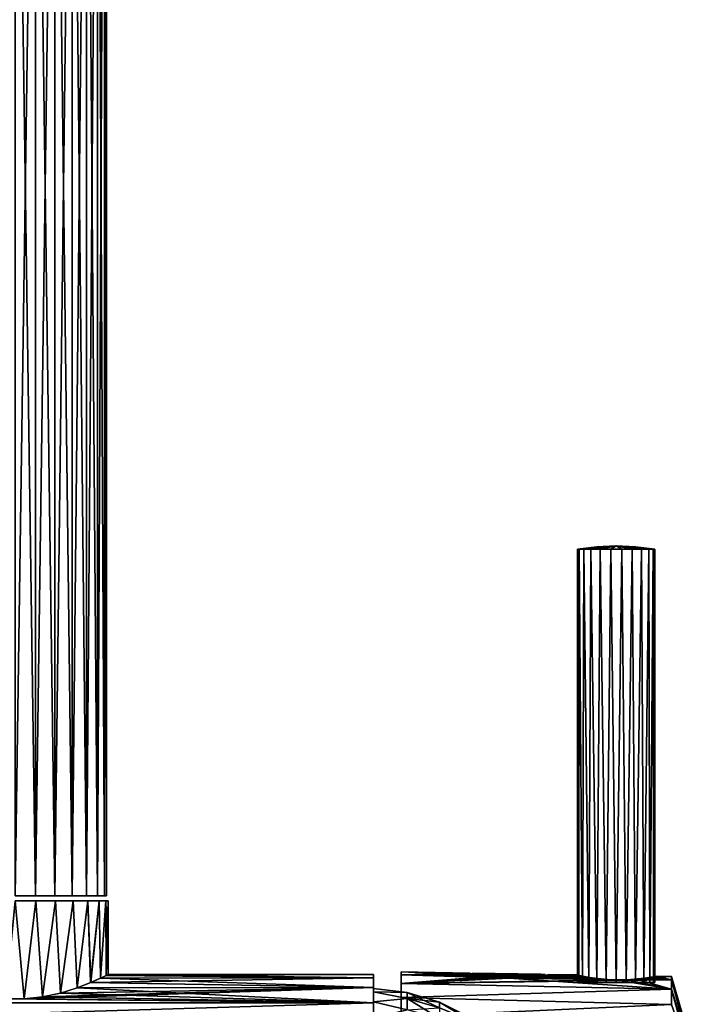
# Model space of a CAD drawing. Header units: millimetres. Extents: x -46 to 86, y -375 to 347.
# Tile 9 of 16: x 1 to 85, y 100 to 224. Entities that reach past the tile are written whole.
import ezdxf

# ---------------------------------------------------------------- set-up
doc = ezdxf.new("R2010")
doc.units = ezdxf.units.MM
doc.header["$LTSCALE"] = 17.087905
for name, color, linetype in [('11', 7, 'CONTINUOUS'), ('12', 7, 'CONTINUOUS'), ('13', 7, 'CONTINUOUS'), ('16', 7, 'CONTINUOUS'), ('19', 7, 'CONTINUOUS'), ('20', 7, 'CONTINUOUS'), ('21', 7, 'CONTINUOUS'), ('22', 7, 'CONTINUOUS'), ('23', 7, 'CONTINUOUS'), ('26', 7, 'CONTINUOUS'), ('27', 7, 'CONTINUOUS'), ('28', 7, 'CONTINUOUS'), ('29', 7, 'CONTINUOUS'), ('30', 7, 'CONTINUOUS'), ('31', 7, 'CONTINUOUS'), ('32', 7, 'CONTINUOUS'), ('33', 7, 'CONTINUOUS'), ('34', 7, 'CONTINUOUS'), ('35', 7, 'CONTINUOUS'), ('5', 7, 'CONTINUOUS'), ('7', 7, 'CONTINUOUS')]:
    doc.layers.add(name, color=color, linetype=linetype)

msp = doc.modelspace()

# ---------------------------------------------------------------- linework, layer by layer
at = {"layer": '11', "color": 7, "linetype": 'CONTINUOUS', "true_color": 0xe0f2ff}
for points in [[(1.15, 100.7, -11.64), (-1.16, 100.7, -11.64), (0, 113, -11.7), (1.15, 100.7, -11.64)], [(2.6, 113, -11.41), (1.15, 100.7, -11.64), (0, 113, -11.7), (2.6, 113, -11.41)], [(3.46, 100.96, -11.18), (1.15, 100.7, -11.64), (2.6, 113, -11.41), (3.46, 100.96, -11.18)], [(5.08, 113, -10.54), (3.46, 100.96, -11.18), (2.6, 113, -11.41), (5.08, 113, -10.54)], [(5.72, 101.44, -10.21), (3.46, 100.96, -11.18), (5.08, 113, -10.54), (5.72, 101.44, -10.21)], [(7.29, 113, -9.15), (5.72, 101.44, -10.21), (5.08, 113, -10.54), (7.29, 113, -9.15)], [(7.79, 102.09, -8.73), (5.72, 101.44, -10.21), (7.29, 113, -9.15), (7.79, 102.09, -8.73)], [(9.15, 113, -7.29), (7.79, 102.09, -8.73), (7.29, 113, -9.15), (9.15, 113, -7.29)], [(9.49, 102.75, -6.83), (7.79, 102.09, -8.73), (9.15, 113, -7.29), (9.49, 102.75, -6.83)], [(10.54, 113, -5.08), (9.49, 102.75, -6.83), (9.15, 113, -7.29), (10.54, 113, -5.08)], [(10.73, 103.29, -4.66), (9.49, 102.75, -6.83), (10.54, 113, -5.08), (10.73, 103.29, -4.66)], [(11.41, 113, -2.6), (10.73, 103.29, -4.66), (10.54, 113, -5.08), (11.41, 113, -2.6)], [(11.46, 103.63, -2.36), (10.73, 103.29, -4.66), (11.41, 113, -2.6), (11.46, 103.63, -2.36)], [(11.7, 113), (11.46, 103.63, -2.36), (11.41, 113, -2.6), (11.7, 113)], [(11.7, 103.75), (11.46, 103.63, -2.36), (11.7, 113), (11.7, 103.75)]]:
    msp.add_3dface(points, dxfattribs=at)
at = {"layer": '12', "color": 7, "linetype": 'CONTINUOUS', "true_color": 0xe0f2ff}
for points in [[(-1.15, 100.7, 11.64), (1.16, 100.7, 11.64), (0, 113, 11.7), (-1.15, 100.7, 11.64)], [(0, 113, 11.7), (1.16, 100.7, 11.64), (2.6, 113, 11.41), (0, 113, 11.7)], [(1.16, 100.7, 11.64), (3.46, 100.96, 11.17), (2.6, 113, 11.41), (1.16, 100.7, 11.64)], [(2.6, 113, 11.41), (3.46, 100.96, 11.17), (5.08, 113, 10.54), (2.6, 113, 11.41)], [(3.46, 100.96, 11.17), (5.72, 101.44, 10.21), (5.08, 113, 10.54), (3.46, 100.96, 11.17)], [(5.08, 113, 10.54), (5.72, 101.44, 10.21), (7.29, 113, 9.15), (5.08, 113, 10.54)], [(5.72, 101.44, 10.21), (7.8, 102.09, 8.72), (7.29, 113, 9.15), (5.72, 101.44, 10.21)], [(7.29, 113, 9.15), (7.8, 102.09, 8.72), (9.15, 113, 7.29), (7.29, 113, 9.15)], [(7.8, 102.09, 8.72), (9.5, 102.75, 6.82), (9.15, 113, 7.29), (7.8, 102.09, 8.72)], [(9.15, 113, 7.29), (9.5, 102.75, 6.82), (10.54, 113, 5.08), (9.15, 113, 7.29)], [(9.5, 102.75, 6.82), (10.73, 103.29, 4.66), (10.54, 113, 5.08), (9.5, 102.75, 6.82)], [(10.54, 113, 5.08), (10.73, 103.29, 4.66), (11.41, 113, 2.6), (10.54, 113, 5.08)], [(10.73, 103.29, 4.66), (11.46, 103.63, 2.35), (11.41, 113, 2.6), (10.73, 103.29, 4.66)], [(11.46, 103.63, 2.35), (11.7, 103.75), (11.41, 113, 2.6), (11.46, 103.63, 2.35)], [(11.7, 103.75), (11.7, 113), (11.41, 113, 2.6), (11.7, 103.75)]]:
    msp.add_3dface(points, dxfattribs=at)
at = {"layer": '13', "color": 7, "linetype": 'CONTINUOUS', "true_color": 0xe0f2ff}
for points in [[(45, 103.75), (45, 103.34, 4.37), (45, 100.45), (45, 103.75)], [(45, 103.34, -4.37), (45, 103.75), (45, 100.06, -3.99), (45, 103.34, -4.37)], [(45, 100.06, -3.99), (45, 103.75), (45, 100.45), (45, 100.06, -3.99)], [(45, 103.34, 4.37), (45, 102.14, 8.58), (45, 98.89, 7.82), (45, 103.34, 4.37)], [(45, 100.45), (45, 103.34, 4.37), (45, 100.06, 3.99), (45, 100.45)], [(45, 100.06, 3.99), (45, 103.34, 4.37), (45, 98.89, 7.82), (45, 100.06, 3.99)], [(45, 102.14, -8.58), (45, 103.34, -4.37), (45, 98.89, -7.82), (45, 102.14, -8.58)], [(45, 98.89, -7.82), (45, 103.34, -4.37), (45, 100.06, -3.99), (45, 98.89, -7.82)], [(45, 102.14, 8.58), (45, 100.19, 12.5), (45, 97, 11.36), (45, 102.14, 8.58)], [(45, 98.89, 7.82), (45, 102.14, 8.58), (45, 97, 11.36), (45, 98.89, 7.82)], [(45, 100.19, -12.5), (45, 102.14, -8.58), (45, 97, -11.36), (45, 100.19, -12.5)], [(45, 97, -11.36), (45, 102.14, -8.58), (45, 98.89, -7.82), (45, 97, -11.36)], [(45, 100.19, 12.5), (45, 97.55, 16), (45, 94.46, 14.46), (45, 100.19, 12.5)], [(45, 97, 11.36), (45, 100.19, 12.5), (45, 94.46, 14.46), (45, 97, 11.36)], [(45, 97.55, -16), (45, 100.19, -12.5), (45, 94.46, -14.46), (45, 97.55, -16)], [(45, 94.46, -14.46), (45, 100.19, -12.5), (45, 97, -11.36), (45, 94.46, -14.46)]]:
    msp.add_3dface(points, dxfattribs=at)
at = {"layer": '16', "color": 7, "linetype": 'CONTINUOUS', "true_color": 0xa2afbf}
for points in [[(49.23, 101.5, 1.99), (49.23, 101.5, -1.99), (45, 102), (49.23, 101.5, 1.99)], [(45, 102), (49.23, 101.5, -1.99), (45, 101.58, -4.29), (45, 102)], [(45, 101.58, 4.29), (49.23, 101.5, 1.99), (45, 102), (45, 101.58, 4.29)], [(49.23, 101.5, -1.99), (49.23, 100.77, -5.91), (45, 101.58, -4.29), (49.23, 101.5, -1.99)], [(45, 101.58, -4.29), (49.23, 100.77, -5.91), (45, 100.33, -8.42), (45, 101.58, -4.29)], [(49.23, 100.77, 5.91), (49.23, 101.5, 1.99), (45, 101.58, 4.29), (49.23, 100.77, 5.91)], [(45, 100.33, 8.42), (49.23, 100.77, 5.91), (45, 101.58, 4.29), (45, 100.33, 8.42)], [(49.23, 100.77, -5.91), (49.23, 101.5, -1.99), (53.3, 99.59, -5.58), (49.23, 100.77, -5.91)], [(49.23, 101.5, -1.99), (49.23, 101.5, 1.99), (53.3, 100.29, -1.88), (49.23, 101.5, -1.99)], [(53.3, 99.59, -5.58), (49.23, 101.5, -1.99), (53.3, 100.29, -1.88), (53.3, 99.59, -5.58)], [(49.23, 101.5, 1.99), (49.23, 100.77, 5.91), (53.3, 100.29, 1.88), (49.23, 101.5, 1.99)], [(53.3, 100.29, -1.88), (49.23, 101.5, 1.99), (53.3, 100.29, 1.88), (53.3, 100.29, -1.88)], [(49.23, 100.77, -5.91), (49.23, 99.33, -9.62), (45, 100.33, -8.42), (49.23, 100.77, -5.91)], [(49.23, 99.33, 9.62), (49.23, 100.77, 5.91), (45, 100.33, 8.42), (49.23, 99.33, 9.62)], [(45, 100.33, -8.42), (49.23, 99.33, -9.62), (45, 98.29, -12.22), (45, 100.33, -8.42)], [(45, 98.29, 12.22), (49.23, 99.33, 9.62), (45, 100.33, 8.42), (45, 98.29, 12.22)], [(49.23, 99.33, -9.62), (49.23, 100.77, -5.91), (53.3, 98.24, -9.08), (49.23, 99.33, -9.62)], [(53.3, 98.24, -9.08), (49.23, 100.77, -5.91), (53.3, 99.59, -5.58), (53.3, 98.24, -9.08)], [(49.23, 100.77, 5.91), (49.23, 99.33, 9.62), (53.3, 99.59, 5.58), (49.23, 100.77, 5.91)], [(53.3, 100.29, 1.88), (49.23, 100.77, 5.91), (53.3, 99.59, 5.58), (53.3, 100.29, 1.88)], [(53.3, 99.59, -5.58), (53.3, 100.29, -1.88), (57.07, 98.04, -3.59), (53.3, 99.59, -5.58)], [(53.3, 100.29, -1.88), (53.3, 100.29, 1.88), (57.07, 98.4), (53.3, 100.29, -1.88)], [(57.07, 98.04, -3.59), (53.3, 100.29, -1.88), (57.07, 98.4), (57.07, 98.04, -3.59)], [(53.3, 100.29, 1.88), (53.3, 99.59, 5.58), (57.07, 98.04, 3.59), (53.3, 100.29, 1.88)], [(57.07, 98.4), (53.3, 100.29, 1.88), (57.07, 98.04, 3.59), (57.07, 98.4)]]:
    msp.add_3dface(points, dxfattribs=at)
at = {"layer": '19', "color": 7, "linetype": 'CONTINUOUS', "true_color": 0xa2afbf}
for points in [[(48.5, 104.1), (48.5, 103.73, 4.19), (56.9, 103.95), (48.5, 104.1)], [(56.9, 103.95), (48.5, 103.73, 4.19), (57.07, 103.91, 1.32), (56.9, 103.95)], [(57.07, 103.91, 1.32), (48.5, 103.73, 4.19), (57.58, 103.81, 2.54), (57.07, 103.91, 1.32)], [(57.58, 103.81, 2.54), (48.5, 103.73, 4.19), (58.38, 103.66, 3.59), (57.58, 103.81, 2.54)], [(48.5, 103.73, 4.19), (48.5, 102.64, 8.24), (59.42, 103.5, 4.4), (48.5, 103.73, 4.19)], [(58.38, 103.66, 3.59), (48.5, 103.73, 4.19), (59.42, 103.5, 4.4), (58.38, 103.66, 3.59)], [(59.42, 103.5, 4.4), (48.5, 102.64, 8.24), (60.65, 103.38, 4.92), (59.42, 103.5, 4.4)], [(60.65, 103.38, 4.92), (48.5, 102.64, 8.24), (61.97, 103.31, 5.1), (60.65, 103.38, 4.92)], [(61.97, 103.31, 5.1), (48.5, 102.64, 8.24), (75.69, 103.09, 5), (61.97, 103.31, 5.1)], [(82.43, 101.92, 8.49), (82.43, 103.11, 4.32), (48.5, 102.64, 8.24), (82.43, 101.92, 8.49)], [(48.5, 102.64, 8.24), (82.43, 103.11, 4.32), (75.69, 103.09, 5), (48.5, 102.64, 8.24)], [(48.5, 100.87, 12.05), (82.43, 101.92, 8.49), (48.5, 102.64, 8.24), (48.5, 100.87, 12.05)], [(63.3, 103.33, 4.93), (61.97, 103.31, 5.1), (75.69, 103.09, 5), (63.3, 103.33, 4.93)], [(64.53, 103.41, 4.42), (63.3, 103.33, 4.93), (73.21, 103.25, 4.44), (64.53, 103.41, 4.42)], [(73.21, 103.25, 4.44), (63.3, 103.33, 4.93), (74.41, 103.14, 4.88), (73.21, 103.25, 4.44)], [(74.41, 103.14, 4.88), (63.3, 103.33, 4.93), (75.69, 103.09, 5), (74.41, 103.14, 4.88)], [(65.59, 103.53, 3.61), (64.53, 103.41, 4.42), (72.16, 103.39, 3.72), (65.59, 103.53, 3.61)], [(72.16, 103.39, 3.72), (64.53, 103.41, 4.42), (73.21, 103.25, 4.44), (72.16, 103.39, 3.72)], [(66.41, 103.65, 2.56), (65.59, 103.53, 3.61), (71.32, 103.54, 2.75), (66.41, 103.65, 2.56)], [(71.32, 103.54, 2.75), (65.59, 103.53, 3.61), (72.16, 103.39, 3.72), (71.32, 103.54, 2.75)], [(66.92, 103.74, 1.33), (66.41, 103.65, 2.56), (70.87, 103.63, 1.9), (66.92, 103.74, 1.33)], [(70.87, 103.63, 1.9), (66.41, 103.65, 2.56), (71.32, 103.54, 2.75), (70.87, 103.63, 1.9)], [(67.1, 103.78), (66.92, 103.74, 1.33), (70.5, 103.72), (67.1, 103.78)], [(70.5, 103.72), (66.92, 103.74, 1.33), (70.59, 103.69, 0.97), (70.5, 103.72)], [(70.59, 103.69, 0.97), (66.92, 103.74, 1.33), (70.87, 103.63, 1.9), (70.59, 103.69, 0.97)], [(75.69, 103.09, 5), (82.43, 103.11, 4.32), (76.96, 103.11, 4.78), (75.69, 103.09, 5)], [(76.96, 103.11, 4.78), (82.43, 103.11, 4.32), (78.12, 103.2, 4.26), (76.96, 103.11, 4.78)], [(78.12, 103.2, 4.26), (82.43, 103.11, 4.32), (79.11, 103.31, 3.46), (78.12, 103.2, 4.26)], [(82.43, 103.11, 4.32), (82.43, 103.51), (79.11, 103.31, 3.46), (82.43, 103.11, 4.32)], [(79.11, 103.31, 3.46), (82.43, 103.51), (79.86, 103.43, 2.45), (79.11, 103.31, 3.46)], [(79.86, 103.43, 2.45), (82.43, 103.51), (80.34, 103.51, 1.26), (79.86, 103.43, 2.45)], [(82.43, 103.51), (80.5, 103.54), (80.34, 103.51, 1.26), (82.43, 103.51)], [(82.43, 99.99, 12.38), (82.43, 101.92, 8.49), (48.5, 100.87, 12.05), (82.43, 99.99, 12.38)], [(48.5, 98.46, 15.49), (82.43, 99.99, 12.38), (48.5, 100.87, 12.05), (48.5, 98.46, 15.49)]]:
    msp.add_3dface(points, dxfattribs=at)
at = {"layer": '20', "color": 7, "linetype": 'CONTINUOUS', "true_color": 0xa2afbf}
for points in [[(82.43, 103.51), (82.43, 103.11, 4.32), (84.68, 95.85), (82.43, 103.51)], [(82.43, 103.11, 4.32), (82.43, 101.92, 8.49), (84.68, 94.9, 5.42), (82.43, 103.11, 4.32)], [(82.43, 103.11, 4.32), (84.68, 94.9, 5.42), (84.68, 95.61, 2.75), (82.43, 103.11, 4.32)], [(82.43, 103.11, 4.32), (84.68, 95.61, 2.75), (84.68, 95.85), (82.43, 103.11, 4.32)], [(82.43, 101.92, 8.49), (82.43, 99.99, 12.38), (84.68, 93.73, 7.93), (82.43, 101.92, 8.49)], [(82.43, 101.92, 8.49), (84.68, 93.73, 7.93), (84.68, 94.9, 5.42), (82.43, 101.92, 8.49)]]:
    msp.add_3dface(points, dxfattribs=at)
at = {"layer": '21', "color": 7, "linetype": 'CONTINUOUS', "true_color": 0xa2afbf}
for points in [[(48.5, 103.73, 4.19), (48.5, 104.1), (48.5, 103.4, 1.9), (48.5, 103.73, 4.19)], [(48.5, 104.1), (48.5, 103.73, -4.19), (48.5, 103.4, -1.91), (48.5, 104.1)], [(48.5, 103.4, 1.9), (48.5, 104.1), (48.5, 103.4, -1.91), (48.5, 103.4, 1.9)], [(48.5, 102.64, 8.24), (48.5, 103.73, 4.19), (48.5, 102.78, 5.67), (48.5, 102.64, 8.24)], [(48.5, 102.78, 5.67), (48.5, 103.73, 4.19), (48.5, 103.4, 1.9), (48.5, 102.78, 5.67)], [(48.5, 103.73, -4.19), (48.5, 102.64, -8.24), (48.5, 102.78, -5.68), (48.5, 103.73, -4.19)], [(48.5, 103.4, -1.91), (48.5, 103.73, -4.19), (48.5, 102.78, -5.68), (48.5, 103.4, -1.91)], [(48.5, 101.56, 9.29), (48.5, 102.64, 8.24), (48.5, 102.78, 5.67), (48.5, 101.56, 9.29)], [(48.5, 102.78, -5.68), (48.5, 102.64, -8.24), (48.5, 101.56, -9.3), (48.5, 102.78, -5.68)], [(48.5, 100.87, 12.05), (48.5, 102.64, 8.24), (48.5, 101.56, 9.29), (48.5, 100.87, 12.05)], [(48.5, 102.64, -8.24), (48.5, 100.87, -12.05), (48.5, 101.56, -9.3), (48.5, 102.64, -8.24)], [(48.5, 99.77, 12.66), (48.5, 100.87, 12.05), (48.5, 101.56, 9.29), (48.5, 99.77, 12.66)], [(48.5, 101.56, -9.3), (48.5, 100.87, -12.05), (48.5, 99.76, -12.67), (48.5, 101.56, -9.3)], [(48.5, 98.46, 15.49), (48.5, 100.87, 12.05), (48.5, 99.77, 12.66), (48.5, 98.46, 15.49)], [(48.5, 100.87, -12.05), (48.5, 98.46, -15.49), (48.5, 99.76, -12.67), (48.5, 100.87, -12.05)]]:
    msp.add_3dface(points, dxfattribs=at)
at = {"layer": '22', "color": 7, "linetype": 'CONTINUOUS', "true_color": 0xa2afbf}
for points in [[(48.5, 104.1), (56.9, 103.95), (57.08, 103.91, -1.33), (48.5, 104.1)], [(48.5, 103.73, -4.19), (48.5, 104.1), (58.4, 103.65, -3.61), (48.5, 103.73, -4.19)], [(58.4, 103.65, -3.61), (48.5, 104.1), (57.59, 103.8, -2.56), (58.4, 103.65, -3.61)], [(57.59, 103.8, -2.56), (48.5, 104.1), (57.08, 103.91, -1.33), (57.59, 103.8, -2.56)], [(48.5, 102.64, -8.24), (48.5, 103.73, -4.19), (62.01, 103.31, -5.1), (48.5, 102.64, -8.24)], [(62.01, 103.31, -5.1), (48.5, 103.73, -4.19), (60.68, 103.37, -4.93), (62.01, 103.31, -5.1)], [(60.68, 103.37, -4.93), (48.5, 103.73, -4.19), (59.45, 103.5, -4.42), (60.68, 103.37, -4.93)], [(59.45, 103.5, -4.42), (48.5, 103.73, -4.19), (58.4, 103.65, -3.61), (59.45, 103.5, -4.42)], [(82.43, 101.92, -8.49), (48.5, 102.64, -8.24), (62.01, 103.31, -5.1), (82.43, 101.92, -8.49)], [(48.5, 100.87, -12.05), (48.5, 102.64, -8.24), (82.43, 101.92, -8.49), (48.5, 100.87, -12.05)], [(63.34, 103.33, -4.92), (75.5, 103.09, -5), (62.01, 103.31, -5.1), (63.34, 103.33, -4.92)], [(75.5, 103.09, -5), (82.43, 101.92, -8.49), (62.01, 103.31, -5.1), (75.5, 103.09, -5)], [(64.56, 103.41, -4.4), (74.21, 103.15, -4.83), (63.34, 103.33, -4.92), (64.56, 103.41, -4.4)], [(74.21, 103.15, -4.83), (75.5, 103.09, -5), (63.34, 103.33, -4.92), (74.21, 103.15, -4.83)], [(65.61, 103.53, -3.6), (73.01, 103.27, -4.33), (64.56, 103.41, -4.4), (65.61, 103.53, -3.6)], [(73.01, 103.27, -4.33), (74.21, 103.15, -4.83), (64.56, 103.41, -4.4), (73.01, 103.27, -4.33)], [(66.42, 103.65, -2.55), (71.96, 103.43, -3.53), (65.61, 103.53, -3.6), (66.42, 103.65, -2.55)], [(71.96, 103.43, -3.53), (73.01, 103.27, -4.33), (65.61, 103.53, -3.6), (71.96, 103.43, -3.53)], [(66.93, 103.74, -1.32), (71.16, 103.57, -2.49), (66.42, 103.65, -2.55), (66.93, 103.74, -1.32)], [(71.16, 103.57, -2.49), (71.96, 103.43, -3.53), (66.42, 103.65, -2.55), (71.16, 103.57, -2.49)], [(67.1, 103.78), (70.67, 103.68, -1.28), (66.93, 103.74, -1.32), (67.1, 103.78)], [(70.67, 103.68, -1.28), (71.16, 103.57, -2.49), (66.93, 103.74, -1.32), (70.67, 103.68, -1.28)], [(67.1, 103.78), (70.5, 103.72), (70.67, 103.68, -1.28), (67.1, 103.78)], [(76.78, 103.11, -4.83), (82.43, 101.92, -8.49), (75.5, 103.09, -5), (76.78, 103.11, -4.83)], [(77.99, 103.18, -4.34), (82.43, 101.92, -8.49), (76.78, 103.11, -4.83), (77.99, 103.18, -4.34)], [(79.03, 103.3, -3.54), (82.43, 103.11, -4.32), (77.99, 103.18, -4.34), (79.03, 103.3, -3.54)], [(82.43, 103.11, -4.32), (82.43, 101.92, -8.49), (77.99, 103.18, -4.34), (82.43, 103.11, -4.32)], [(79.83, 103.42, -2.5), (82.43, 103.11, -4.32), (79.03, 103.3, -3.54), (79.83, 103.42, -2.5)], [(80.33, 103.51, -1.29), (82.43, 103.11, -4.32), (79.83, 103.42, -2.5), (80.33, 103.51, -1.29)], [(80.5, 103.54), (82.43, 103.11, -4.32), (80.33, 103.51, -1.29), (80.5, 103.54)], [(80.5, 103.54), (82.43, 103.51), (82.43, 103.11, -4.32), (80.5, 103.54)], [(82.43, 99.99, -12.37), (48.5, 100.87, -12.05), (82.43, 101.92, -8.49), (82.43, 99.99, -12.37)], [(48.5, 98.46, -15.49), (48.5, 100.87, -12.05), (82.43, 99.99, -12.37), (48.5, 98.46, -15.49)]]:
    msp.add_3dface(points, dxfattribs=at)
at = {"layer": '23', "color": 7, "linetype": 'CONTINUOUS', "true_color": 0xa2afbf}
for points in [[(82.43, 103.51), (84.68, 95.85), (84.68, 95.61, -2.75), (82.43, 103.51)], [(82.43, 103.11, -4.32), (82.43, 103.51), (84.68, 95.61, -2.75), (82.43, 103.11, -4.32)], [(82.43, 101.92, -8.49), (82.43, 103.11, -4.32), (84.68, 94.9, -5.42), (82.43, 101.92, -8.49)], [(84.68, 94.9, -5.42), (82.43, 103.11, -4.32), (84.68, 95.61, -2.75), (84.68, 94.9, -5.42)], [(82.43, 99.99, -12.37), (82.43, 101.92, -8.49), (84.68, 93.73, -7.93), (82.43, 99.99, -12.37)], [(84.68, 93.73, -7.93), (82.43, 101.92, -8.49), (84.68, 94.9, -5.42), (84.68, 93.73, -7.93)]]:
    msp.add_3dface(points, dxfattribs=at)
at = {"layer": '26', "color": 7, "linetype": 'CONTINUOUS', "true_color": 0xe0f2ff}
for points in [[(57.39, 103.94, 0.64), (57.75, 103.87, 1.9), (66.27, 103.78, 0.71), (57.39, 103.94, 0.64)], [(57.4, 103.94, -0.67), (57.39, 103.94, 0.64), (66.04, 103.79, -0.47), (57.4, 103.94, -0.67)], [(66.04, 103.79, -0.47), (57.39, 103.94, 0.64), (65.92, 103.8, -0.17), (66.04, 103.79, -0.47)], [(65.92, 103.8, -0.17), (57.39, 103.94, 0.64), (65.92, 103.8, 0.17), (65.92, 103.8, -0.17)], [(65.92, 103.8, 0.17), (57.39, 103.94, 0.64), (66.04, 103.79, 0.47), (65.92, 103.8, 0.17)], [(66.04, 103.79, 0.47), (57.39, 103.94, 0.64), (66.27, 103.78, 0.71), (66.04, 103.79, 0.47)], [(57.76, 103.87, -1.93), (57.4, 103.94, -0.67), (61.38, 103.82, -1.74), (57.76, 103.87, -1.93)], [(66.57, 103.77, -0.84), (57.4, 103.94, -0.67), (66.27, 103.78, -0.71), (66.57, 103.77, -0.84)], [(57.4, 103.94, -0.67), (66.57, 103.77, -0.84), (62, 103.82, -1.5), (57.4, 103.94, -0.67)], [(66.27, 103.78, -0.71), (57.4, 103.94, -0.67), (66.04, 103.79, -0.47), (66.27, 103.78, -0.71)], [(61.38, 103.82, -1.74), (57.4, 103.94, -0.67), (61.67, 103.82, -1.56), (61.38, 103.82, -1.74)], [(61.67, 103.82, -1.56), (57.4, 103.94, -0.67), (62, 103.82, -1.5), (61.67, 103.82, -1.56)], [(57.75, 103.87, 1.9), (66.57, 103.77, 0.84), (66.27, 103.78, 0.71), (57.75, 103.87, 1.9)], [(66.57, 103.77, 0.84), (57.75, 103.87, 1.9), (62, 103.82, 1.5), (66.57, 103.77, 0.84)], [(57.75, 103.87, 1.9), (58.45, 103.75, 3.02), (61.17, 103.8, 2.01), (57.75, 103.87, 1.9)], [(62, 103.82, 1.5), (57.75, 103.87, 1.9), (61.67, 103.82, 1.56), (62, 103.82, 1.5)], [(61.67, 103.82, 1.56), (57.75, 103.87, 1.9), (61.38, 103.82, 1.74), (61.67, 103.82, 1.56)], [(61.38, 103.82, 1.74), (57.75, 103.87, 1.9), (61.17, 103.8, 2.01), (61.38, 103.82, 1.74)], [(58.47, 103.75, -3.04), (57.76, 103.87, -1.93), (61.38, 103.71, -2.96), (58.47, 103.75, -3.04)], [(61.38, 103.71, -2.96), (57.76, 103.87, -1.93), (61.17, 103.74, -2.69), (61.38, 103.71, -2.96)], [(61.17, 103.74, -2.69), (57.76, 103.87, -1.93), (61.1, 103.77, -2.35), (61.17, 103.74, -2.69)], [(61.1, 103.77, -2.35), (57.76, 103.87, -1.93), (61.17, 103.8, -2.01), (61.1, 103.77, -2.35)], [(61.17, 103.8, -2.01), (57.76, 103.87, -1.93), (61.38, 103.82, -1.74), (61.17, 103.8, -2.01)], [(61.17, 103.8, 2.01), (58.45, 103.75, 3.02), (61.1, 103.77, 2.35), (61.17, 103.8, 2.01)], [(66.57, 103.77, 0.84), (62, 103.82, 1.5), (62.33, 103.81, 1.56), (66.57, 103.77, 0.84)], [(66.57, 103.77, -0.84), (66.17, 103.71, -2.05), (62, 103.82, -1.5), (66.57, 103.77, -0.84)], [(62, 103.82, -1.5), (66.17, 103.71, -2.05), (62.33, 103.81, -1.56), (62, 103.82, -1.5)], [(62.62, 103.8, 1.74), (66.57, 103.77, 0.84), (62.33, 103.81, 1.56), (62.62, 103.8, 1.74)], [(62.33, 103.81, -1.56), (66.17, 103.71, -2.05), (62.62, 103.8, -1.74), (62.33, 103.81, -1.56)], [(62.82, 103.77, 2.01), (66.57, 103.77, 0.84), (62.62, 103.8, 1.74), (62.82, 103.77, 2.01)], [(62.62, 103.8, -1.74), (66.17, 103.71, -2.05), (62.82, 103.77, -2.01), (62.62, 103.8, -1.74)], [(61.1, 103.77, 2.35), (58.45, 103.75, 3.02), (61.17, 103.74, 2.69), (61.1, 103.77, 2.35)], [(58.45, 103.75, 3.02), (59.43, 103.62, 3.9), (61.66, 103.68, 3.14), (58.45, 103.75, 3.02)], [(61.17, 103.74, 2.69), (58.45, 103.75, 3.02), (61.38, 103.71, 2.96), (61.17, 103.74, 2.69)], [(61.38, 103.71, 2.96), (58.45, 103.75, 3.02), (61.66, 103.68, 3.14), (61.38, 103.71, 2.96)], [(59.46, 103.61, -3.91), (58.47, 103.75, -3.04), (62, 103.67, -3.2), (59.46, 103.61, -3.91)], [(62, 103.67, -3.2), (58.47, 103.75, -3.04), (61.66, 103.68, -3.14), (62, 103.67, -3.2)], [(61.66, 103.68, -3.14), (58.47, 103.75, -3.04), (61.38, 103.71, -2.96), (61.66, 103.68, -3.14)], [(61.66, 103.68, 3.14), (59.43, 103.62, 3.9), (62, 103.67, 3.2), (61.66, 103.68, 3.14)], [(59.43, 103.62, 3.9), (65.42, 103.61, 3.16), (62, 103.67, 3.2), (59.43, 103.62, 3.9)], [(64.39, 103.51, 4), (65.42, 103.61, 3.16), (59.43, 103.62, 3.9), (64.39, 103.51, 4)], [(60.62, 103.5, 4.46), (64.39, 103.51, 4), (59.43, 103.62, 3.9), (60.62, 103.5, 4.46)], [(64.42, 103.51, -3.99), (59.46, 103.61, -3.91), (62, 103.67, -3.2), (64.42, 103.51, -3.99)], [(60.64, 103.5, -4.47), (59.46, 103.61, -3.91), (64.42, 103.51, -3.99), (60.64, 103.5, -4.47)], [(63.19, 103.45, 4.51), (64.39, 103.51, 4), (60.62, 103.5, 4.46), (63.19, 103.45, 4.51)], [(61.9, 103.44, 4.67), (63.19, 103.45, 4.51), (60.62, 103.5, 4.46), (61.9, 103.44, 4.67)], [(63.21, 103.45, -4.5), (60.64, 103.5, -4.47), (64.42, 103.51, -3.99), (63.21, 103.45, -4.5)], [(61.92, 103.44, -4.67), (60.64, 103.5, -4.47), (63.21, 103.45, -4.5), (61.92, 103.44, -4.67)], [(62, 103.67, 3.2), (65.42, 103.61, 3.16), (62.33, 103.67, 3.14), (62, 103.67, 3.2)], [(65.43, 103.61, -3.14), (64.42, 103.51, -3.99), (62, 103.67, -3.2), (65.43, 103.61, -3.14)], [(65.43, 103.61, -3.14), (62, 103.67, -3.2), (62.33, 103.67, -3.14), (65.43, 103.61, -3.14)], [(65.42, 103.61, 3.16), (66.16, 103.71, 2.07), (62.33, 103.67, 3.14), (65.42, 103.61, 3.16)], [(62.33, 103.67, 3.14), (66.16, 103.71, 2.07), (62.62, 103.68, 2.96), (62.33, 103.67, 3.14)], [(62.62, 103.68, -2.96), (65.43, 103.61, -3.14), (62.33, 103.67, -3.14), (62.62, 103.68, -2.96)], [(62.62, 103.68, 2.96), (66.16, 103.71, 2.07), (62.82, 103.71, 2.69), (62.62, 103.68, 2.96)], [(62.82, 103.71, -2.69), (65.43, 103.61, -3.14), (62.62, 103.68, -2.96), (62.82, 103.71, -2.69)], [(66.16, 103.71, 2.07), (66.57, 103.77, 0.84), (62.82, 103.77, 2.01), (66.16, 103.71, 2.07)], [(62.9, 103.74, 2.35), (66.16, 103.71, 2.07), (62.82, 103.77, 2.01), (62.9, 103.74, 2.35)], [(62.82, 103.77, -2.01), (66.17, 103.71, -2.05), (62.9, 103.74, -2.35), (62.82, 103.77, -2.01)], [(62.82, 103.71, 2.69), (66.16, 103.71, 2.07), (62.9, 103.74, 2.35), (62.82, 103.71, 2.69)], [(62.9, 103.74, -2.35), (65.43, 103.61, -3.14), (62.82, 103.71, -2.69), (62.9, 103.74, -2.35)], [(66.17, 103.71, -2.05), (65.43, 103.61, -3.14), (62.9, 103.74, -2.35), (66.17, 103.71, -2.05)]]:
    msp.add_3dface(points, dxfattribs=at)
at = {"layer": '27', "color": 7, "linetype": 'CONTINUOUS', "true_color": 0xf10200}
for points in [[(62.33, 103.81, 1.56), (62, 103.82, 1.5), (62, 103.62, 2.34), (62.33, 103.81, 1.56)], [(62, 103.62, 2.34), (62, 103.82, 1.5), (62, 103.69, 1.91), (62, 103.62, 2.34)], [(62.62, 103.8, 1.74), (62.33, 103.81, 1.56), (62, 103.62, 2.34), (62.62, 103.8, 1.74)], [(62.82, 103.77, 2.01), (62.62, 103.8, 1.74), (62, 103.62, 2.34), (62.82, 103.77, 2.01)], [(62.9, 103.74, 2.35), (62.82, 103.77, 2.01), (62, 103.62, 2.34), (62.9, 103.74, 2.35)], [(62.82, 103.71, 2.69), (62.9, 103.74, 2.35), (62, 103.62, 2.34), (62.82, 103.71, 2.69)], [(62.62, 103.68, 2.96), (62.82, 103.71, 2.69), (62, 103.62, 2.34), (62.62, 103.68, 2.96)], [(62.33, 103.67, 3.14), (62.62, 103.68, 2.96), (62, 103.62, 2.34), (62.33, 103.67, 3.14)], [(62, 103.67, 3.2), (62.33, 103.67, 3.14), (62, 103.61, 2.77), (62, 103.67, 3.2)], [(62, 103.61, 2.77), (62.33, 103.67, 3.14), (62, 103.62, 2.34), (62, 103.61, 2.77)]]:
    msp.add_3dface(points, dxfattribs=at)
at = {"layer": '28', "color": 7, "linetype": 'CONTINUOUS', "true_color": 0xf10200}
for points in [[(61.17, 103.8, 2.01), (61.1, 103.77, 2.35), (62, 103.62, 2.34), (61.17, 103.8, 2.01)], [(61.38, 103.82, 1.74), (61.17, 103.8, 2.01), (62, 103.62, 2.34), (61.38, 103.82, 1.74)], [(61.67, 103.82, 1.56), (61.38, 103.82, 1.74), (62, 103.62, 2.34), (61.67, 103.82, 1.56)], [(62, 103.82, 1.5), (61.67, 103.82, 1.56), (62, 103.69, 1.91), (62, 103.82, 1.5)], [(61.67, 103.82, 1.56), (62, 103.62, 2.34), (62, 103.69, 1.91), (61.67, 103.82, 1.56)], [(61.1, 103.77, 2.35), (61.17, 103.74, 2.69), (62, 103.62, 2.34), (61.1, 103.77, 2.35)], [(61.17, 103.74, 2.69), (61.38, 103.71, 2.96), (62, 103.62, 2.34), (61.17, 103.74, 2.69)], [(61.38, 103.71, 2.96), (61.66, 103.68, 3.14), (62, 103.62, 2.34), (61.38, 103.71, 2.96)], [(61.66, 103.68, 3.14), (62, 103.67, 3.2), (62, 103.62, 2.34), (61.66, 103.68, 3.14)], [(62, 103.67, 3.2), (62, 103.61, 2.77), (62, 103.62, 2.34), (62, 103.67, 3.2)]]:
    msp.add_3dface(points, dxfattribs=at)
at = {"layer": '29', "color": 7, "linetype": 'CONTINUOUS', "true_color": 0x0000e6}
for points in [[(62, 103.82, -1.5), (62.33, 103.81, -1.56), (62, 103.69, -1.91), (62, 103.82, -1.5)], [(62.33, 103.81, -1.56), (62.62, 103.8, -1.74), (62, 103.62, -2.34), (62.33, 103.81, -1.56)], [(62, 103.69, -1.91), (62.33, 103.81, -1.56), (62, 103.62, -2.34), (62, 103.69, -1.91)], [(62.62, 103.8, -1.74), (62.82, 103.77, -2.01), (62, 103.62, -2.34), (62.62, 103.8, -1.74)], [(62.82, 103.77, -2.01), (62.9, 103.74, -2.35), (62, 103.62, -2.34), (62.82, 103.77, -2.01)], [(62.9, 103.74, -2.35), (62.82, 103.71, -2.69), (62, 103.62, -2.34), (62.9, 103.74, -2.35)], [(62.82, 103.71, -2.69), (62.62, 103.68, -2.96), (62, 103.62, -2.34), (62.82, 103.71, -2.69)], [(62.62, 103.68, -2.96), (62.33, 103.67, -3.14), (62, 103.62, -2.34), (62.62, 103.68, -2.96)], [(62.33, 103.67, -3.14), (62, 103.67, -3.2), (62, 103.62, -2.34), (62.33, 103.67, -3.14)], [(62, 103.62, -2.34), (62, 103.67, -3.2), (62, 103.61, -2.77), (62, 103.62, -2.34)]]:
    msp.add_3dface(points, dxfattribs=at)
at = {"layer": '30', "color": 7, "linetype": 'CONTINUOUS', "true_color": 0x0000e6}
for points in [[(61.1, 103.77, -2.35), (61.17, 103.8, -2.01), (62, 103.62, -2.34), (61.1, 103.77, -2.35)], [(61.17, 103.8, -2.01), (61.38, 103.82, -1.74), (62, 103.62, -2.34), (61.17, 103.8, -2.01)], [(61.38, 103.82, -1.74), (61.67, 103.82, -1.56), (62, 103.62, -2.34), (61.38, 103.82, -1.74)], [(61.67, 103.82, -1.56), (62, 103.82, -1.5), (62, 103.62, -2.34), (61.67, 103.82, -1.56)], [(62, 103.82, -1.5), (62, 103.69, -1.91), (62, 103.62, -2.34), (62, 103.82, -1.5)], [(61.17, 103.74, -2.69), (61.1, 103.77, -2.35), (62, 103.62, -2.34), (61.17, 103.74, -2.69)], [(61.38, 103.71, -2.96), (61.17, 103.74, -2.69), (62, 103.62, -2.34), (61.38, 103.71, -2.96)], [(61.66, 103.68, -3.14), (61.38, 103.71, -2.96), (62, 103.62, -2.34), (61.66, 103.68, -3.14)], [(62, 103.67, -3.2), (61.66, 103.68, -3.14), (62, 103.61, -2.77), (62, 103.67, -3.2)], [(61.66, 103.68, -3.14), (62, 103.62, -2.34), (62, 103.61, -2.77), (61.66, 103.68, -3.14)]]:
    msp.add_3dface(points, dxfattribs=at)
at = {"layer": '31', "color": 7, "linetype": 'CONTINUOUS', "true_color": 0xa2afbf}
for points in [[(70.65, 157.15), (70.65, 102.74), (70.81, 102.74, 1.22), (70.65, 157.15)], [(70.85, 157.15, 1.37), (70.65, 157.15), (70.81, 102.74, 1.22), (70.85, 157.15, 1.37)], [(71.28, 102.74, 2.39), (70.85, 157.15, 1.37), (70.81, 102.74, 1.22), (71.28, 102.74, 2.39)], [(71.42, 157.15, 2.62), (70.85, 157.15, 1.37), (71.28, 102.74, 2.39), (71.42, 157.15, 2.62)], [(72.05, 102.74, 3.41), (71.42, 157.15, 2.62), (71.28, 102.74, 2.39), (72.05, 102.74, 3.41)], [(72.32, 157.15, 3.67), (71.42, 157.15, 2.62), (72.05, 102.74, 3.41), (72.32, 157.15, 3.67)], [(73.06, 102.74, 4.19), (72.32, 157.15, 3.67), (72.05, 102.74, 3.41), (73.06, 102.74, 4.19)], [(73.49, 157.15, 4.41), (72.32, 157.15, 3.67), (73.06, 102.74, 4.19), (73.49, 157.15, 4.41)], [(74.23, 102.74, 4.68), (73.49, 157.15, 4.41), (73.06, 102.74, 4.19), (74.23, 102.74, 4.68)], [(74.81, 157.15, 4.8), (73.49, 157.15, 4.41), (74.23, 102.74, 4.68), (74.81, 157.15, 4.8)], [(75.5, 102.74, 4.85), (74.81, 157.15, 4.8), (74.23, 102.74, 4.68), (75.5, 102.74, 4.85)], [(76.19, 157.15, 4.8), (74.81, 157.15, 4.8), (75.5, 102.74, 4.85), (76.19, 157.15, 4.8)], [(76.77, 102.74, 4.68), (76.19, 157.15, 4.8), (75.5, 102.74, 4.85), (76.77, 102.74, 4.68)], [(77.51, 157.15, 4.41), (76.19, 157.15, 4.8), (76.77, 102.74, 4.68), (77.51, 157.15, 4.41)], [(77.94, 102.74, 4.19), (77.51, 157.15, 4.41), (76.77, 102.74, 4.68), (77.94, 102.74, 4.19)], [(78.68, 157.15, 3.67), (77.51, 157.15, 4.41), (77.94, 102.74, 4.19), (78.68, 157.15, 3.67)], [(78.95, 102.74, 3.41), (78.68, 157.15, 3.67), (77.94, 102.74, 4.19), (78.95, 102.74, 3.41)], [(79.58, 157.15, 2.62), (78.68, 157.15, 3.67), (78.95, 102.74, 3.41), (79.58, 157.15, 2.62)], [(79.72, 102.74, 2.39), (79.58, 157.15, 2.62), (78.95, 102.74, 3.41), (79.72, 102.74, 2.39)], [(80.15, 157.15, 1.37), (79.58, 157.15, 2.62), (79.72, 102.74, 2.39), (80.15, 157.15, 1.37)], [(80.19, 102.74, 1.22), (80.15, 157.15, 1.37), (79.72, 102.74, 2.39), (80.19, 102.74, 1.22)], [(80.35, 157.15), (80.15, 157.15, 1.37), (80.35, 102.74), (80.35, 157.15)], [(80.35, 102.74), (80.15, 157.15, 1.37), (80.19, 102.74, 1.22), (80.35, 102.74)]]:
    msp.add_3dface(points, dxfattribs=at)
at = {"layer": '32', "color": 7, "linetype": 'CONTINUOUS', "true_color": 0xa2afbf}
for points in [[(70.65, 157.15), (70.85, 157.15, 1.37), (73.07, 157.44), (70.65, 157.15)], [(70.85, 157.15, 1.37), (71.42, 157.15, 2.62), (75.5, 157.54), (70.85, 157.15, 1.37)], [(70.85, 157.15, 1.37), (75.5, 157.54), (73.07, 157.44), (70.85, 157.15, 1.37)], [(71.42, 157.15, 2.62), (72.32, 157.15, 3.67), (75.5, 157.54), (71.42, 157.15, 2.62)], [(72.32, 157.15, 3.67), (73.49, 157.15, 4.41), (75.5, 157.54), (72.32, 157.15, 3.67)], [(73.49, 157.15, 4.41), (74.81, 157.15, 4.8), (75.5, 157.54), (73.49, 157.15, 4.41)], [(74.81, 157.15, 4.8), (76.19, 157.15, 4.8), (75.5, 157.54), (74.81, 157.15, 4.8)], [(76.19, 157.15, 4.8), (77.51, 157.15, 4.41), (75.5, 157.54), (76.19, 157.15, 4.8)], [(77.51, 157.15, 4.41), (78.68, 157.15, 3.67), (75.5, 157.54), (77.51, 157.15, 4.41)], [(78.68, 157.15, 3.67), (79.58, 157.15, 2.62), (75.5, 157.54), (78.68, 157.15, 3.67)], [(79.58, 157.15, 2.62), (80.15, 157.15, 1.37), (75.5, 157.54), (79.58, 157.15, 2.62)], [(80.15, 157.15, 1.37), (80.35, 157.15), (75.5, 157.54), (80.15, 157.15, 1.37)], [(75.5, 157.54), (80.35, 157.15), (77.93, 157.44), (75.5, 157.54)]]:
    msp.add_3dface(points, dxfattribs=at)
at = {"layer": '33', "color": 7, "linetype": 'CONTINUOUS', "true_color": 0xa2afbf}
for points in [[(70.65, 102.74), (70.65, 157.15), (70.85, 157.15, -1.37), (70.65, 102.74)], [(70.65, 102.74), (70.85, 157.15, -1.37), (70.81, 102.74, -1.22), (70.65, 102.74)], [(70.81, 102.74, -1.22), (70.85, 157.15, -1.37), (71.28, 102.74, -2.39), (70.81, 102.74, -1.22)], [(70.85, 157.15, -1.37), (71.42, 157.15, -2.62), (71.28, 102.74, -2.39), (70.85, 157.15, -1.37)], [(71.28, 102.74, -2.39), (71.42, 157.15, -2.62), (72.05, 102.74, -3.41), (71.28, 102.74, -2.39)], [(71.42, 157.15, -2.62), (72.32, 157.15, -3.67), (72.05, 102.74, -3.41), (71.42, 157.15, -2.62)], [(72.05, 102.74, -3.41), (72.32, 157.15, -3.67), (73.06, 102.74, -4.19), (72.05, 102.74, -3.41)], [(72.32, 157.15, -3.67), (73.49, 157.15, -4.41), (73.06, 102.74, -4.19), (72.32, 157.15, -3.67)], [(73.06, 102.74, -4.19), (73.49, 157.15, -4.41), (74.23, 102.74, -4.68), (73.06, 102.74, -4.19)], [(73.49, 157.15, -4.41), (74.81, 157.15, -4.8), (74.23, 102.74, -4.68), (73.49, 157.15, -4.41)], [(74.23, 102.74, -4.68), (74.81, 157.15, -4.8), (75.5, 102.74, -4.85), (74.23, 102.74, -4.68)], [(74.81, 157.15, -4.8), (76.19, 157.15, -4.8), (75.5, 102.74, -4.85), (74.81, 157.15, -4.8)], [(75.5, 102.74, -4.85), (76.19, 157.15, -4.8), (76.77, 102.74, -4.68), (75.5, 102.74, -4.85)], [(76.19, 157.15, -4.8), (77.52, 157.15, -4.41), (76.77, 102.74, -4.68), (76.19, 157.15, -4.8)], [(76.77, 102.74, -4.68), (77.52, 157.15, -4.41), (77.94, 102.74, -4.19), (76.77, 102.74, -4.68)], [(77.52, 157.15, -4.41), (78.68, 157.15, -3.66), (77.94, 102.74, -4.19), (77.52, 157.15, -4.41)], [(77.94, 102.74, -4.19), (78.68, 157.15, -3.66), (78.95, 102.74, -3.41), (77.94, 102.74, -4.19)], [(78.68, 157.15, -3.66), (79.58, 157.15, -2.62), (78.95, 102.74, -3.41), (78.68, 157.15, -3.66)], [(78.95, 102.74, -3.41), (79.58, 157.15, -2.62), (79.72, 102.74, -2.39), (78.95, 102.74, -3.41)], [(79.58, 157.15, -2.62), (80.15, 157.15, -1.37), (79.72, 102.74, -2.39), (79.58, 157.15, -2.62)], [(79.72, 102.74, -2.39), (80.15, 157.15, -1.37), (80.19, 102.74, -1.22), (79.72, 102.74, -2.39)], [(80.15, 157.15, -1.37), (80.35, 157.15), (80.19, 102.74, -1.22), (80.15, 157.15, -1.37)], [(80.35, 157.15), (80.35, 102.74), (80.19, 102.74, -1.22), (80.35, 157.15)]]:
    msp.add_3dface(points, dxfattribs=at)
at = {"layer": '34', "color": 7, "linetype": 'CONTINUOUS', "true_color": 0xa2afbf}
for points in [[(75.5, 157.54), (70.65, 157.15), (73.07, 157.44), (75.5, 157.54)], [(70.65, 157.15), (75.5, 157.54), (70.85, 157.15, -1.37), (70.65, 157.15)], [(75.5, 157.54), (71.42, 157.15, -2.62), (70.85, 157.15, -1.37), (75.5, 157.54)], [(75.5, 157.54), (72.32, 157.15, -3.67), (71.42, 157.15, -2.62), (75.5, 157.54)], [(75.5, 157.54), (73.49, 157.15, -4.41), (72.32, 157.15, -3.67), (75.5, 157.54)], [(75.5, 157.54), (74.81, 157.15, -4.8), (73.49, 157.15, -4.41), (75.5, 157.54)], [(75.5, 157.54), (76.19, 157.15, -4.8), (74.81, 157.15, -4.8), (75.5, 157.54)], [(75.5, 157.54), (77.93, 157.44), (80.15, 157.15, -1.37), (75.5, 157.54)], [(75.5, 157.54), (80.15, 157.15, -1.37), (79.58, 157.15, -2.62), (75.5, 157.54)], [(75.5, 157.54), (79.58, 157.15, -2.62), (78.68, 157.15, -3.66), (75.5, 157.54)], [(75.5, 157.54), (78.68, 157.15, -3.66), (77.52, 157.15, -4.41), (75.5, 157.54)], [(75.5, 157.54), (77.52, 157.15, -4.41), (76.19, 157.15, -4.8), (75.5, 157.54)], [(77.93, 157.44), (80.35, 157.15), (80.15, 157.15, -1.37), (77.93, 157.44)]]:
    msp.add_3dface(points, dxfattribs=at)
at = {"layer": '35', "color": 7, "linetype": 'CONTINUOUS', "true_color": 0xa2afbf}
for points in [[(2.56, 113.65, -11.21), (0, 113.65, -11.5), (2.56, 291.65, -11.21), (2.56, 113.65, -11.21)], [(2.56, 291.65, -11.21), (0, 113.65, -11.5), (0, 291.65, -11.5), (2.56, 291.65, -11.21)], [(0, 113.65, 11.5), (2.56, 113.65, 11.21), (0, 291.65, 11.5), (0, 113.65, 11.5)], [(0, 291.65, 11.5), (2.56, 113.65, 11.21), (2.56, 291.65, 11.21), (0, 291.65, 11.5)], [(4.99, 113.65, -10.36), (2.56, 113.65, -11.21), (4.99, 291.65, -10.36), (4.99, 113.65, -10.36)], [(4.99, 291.65, -10.36), (2.56, 113.65, -11.21), (2.56, 291.65, -11.21), (4.99, 291.65, -10.36)], [(2.56, 113.65, 11.21), (4.99, 113.65, 10.36), (2.56, 291.65, 11.21), (2.56, 113.65, 11.21)], [(2.56, 291.65, 11.21), (4.99, 113.65, 10.36), (4.99, 291.65, 10.36), (2.56, 291.65, 11.21)], [(7.17, 113.65, -8.99), (4.99, 113.65, -10.36), (7.17, 291.65, -8.99), (7.17, 113.65, -8.99)], [(7.17, 291.65, -8.99), (4.99, 113.65, -10.36), (4.99, 291.65, -10.36), (7.17, 291.65, -8.99)], [(4.99, 113.65, 10.36), (7.17, 113.65, 8.99), (4.99, 291.65, 10.36), (4.99, 113.65, 10.36)], [(4.99, 291.65, 10.36), (7.17, 113.65, 8.99), (7.17, 291.65, 8.99), (4.99, 291.65, 10.36)], [(8.99, 113.65, -7.17), (7.17, 113.65, -8.99), (8.99, 291.65, -7.17), (8.99, 113.65, -7.17)], [(8.99, 291.65, -7.17), (7.17, 113.65, -8.99), (7.17, 291.65, -8.99), (8.99, 291.65, -7.17)], [(7.17, 113.65, 8.99), (8.99, 113.65, 7.17), (7.17, 291.65, 8.99), (7.17, 113.65, 8.99)], [(7.17, 291.65, 8.99), (8.99, 113.65, 7.17), (8.99, 291.65, 7.17), (7.17, 291.65, 8.99)], [(10.36, 113.65, -4.99), (8.99, 113.65, -7.17), (10.36, 291.65, -4.99), (10.36, 113.65, -4.99)], [(10.36, 291.65, -4.99), (8.99, 113.65, -7.17), (8.99, 291.65, -7.17), (10.36, 291.65, -4.99)], [(8.99, 113.65, 7.17), (10.36, 113.65, 4.99), (8.99, 291.65, 7.17), (8.99, 113.65, 7.17)], [(8.99, 291.65, 7.17), (10.36, 113.65, 4.99), (10.36, 291.65, 4.99), (8.99, 291.65, 7.17)], [(11.21, 113.65, -2.56), (10.36, 113.65, -4.99), (11.21, 291.65, -2.56), (11.21, 113.65, -2.56)], [(11.21, 291.65, -2.56), (10.36, 113.65, -4.99), (10.36, 291.65, -4.99), (11.21, 291.65, -2.56)], [(10.36, 113.65, 4.99), (11.21, 113.65, 2.56), (10.36, 291.65, 4.99), (10.36, 113.65, 4.99)], [(10.36, 291.65, 4.99), (11.21, 113.65, 2.56), (11.21, 291.65, 2.56), (10.36, 291.65, 4.99)], [(11.5, 113.65), (11.21, 113.65, -2.56), (11.5, 291.65), (11.5, 113.65)], [(11.5, 291.65), (11.21, 113.65, -2.56), (11.21, 291.65, -2.56), (11.5, 291.65)], [(11.21, 113.65, 2.56), (11.5, 113.65), (11.21, 291.65, 2.56), (11.21, 113.65, 2.56)], [(11.21, 291.65, 2.56), (11.5, 113.65), (11.5, 291.65), (11.21, 291.65, 2.56)]]:
    msp.add_3dface(points, dxfattribs=at)
at = {"layer": '5', "color": 7, "linetype": 'CONTINUOUS', "true_color": 0xe0f2ff}
for points in [[(9.5, 102.75, 6.82), (7.8, 102.09, 8.72), (45, 102.14, 8.58), (9.5, 102.75, 6.82)], [(10.73, 103.29, 4.66), (9.5, 102.75, 6.82), (45, 103.34, 4.37), (10.73, 103.29, 4.66)], [(45, 103.34, 4.37), (9.5, 102.75, 6.82), (45, 102.14, 8.58), (45, 103.34, 4.37)], [(11.46, 103.63, 2.35), (10.73, 103.29, 4.66), (45, 103.34, 4.37), (11.46, 103.63, 2.35)], [(11.7, 103.75), (11.46, 103.63, 2.35), (45, 103.75), (11.7, 103.75)], [(45, 103.75), (11.46, 103.63, 2.35), (45, 103.34, 4.37), (45, 103.75)], [(3.46, 100.96, 11.17), (1.16, 100.7, 11.64), (45, 102.14, 8.58), (3.46, 100.96, 11.17)], [(45, 102.14, 8.58), (1.16, 100.7, 11.64), (45, 100.19, 12.5), (45, 102.14, 8.58)], [(5.72, 101.44, 10.21), (3.46, 100.96, 11.17), (45, 102.14, 8.58), (5.72, 101.44, 10.21)], [(7.8, 102.09, 8.72), (5.72, 101.44, 10.21), (45, 102.14, 8.58), (7.8, 102.09, 8.72)], [(1.16, 100.7, 11.64), (-1.15, 100.7, 11.64), (-44.58, 100.19, 12.5), (1.16, 100.7, 11.64)], [(45, 100.19, 12.5), (1.16, 100.7, 11.64), (-44.58, 100.19, 12.5), (45, 100.19, 12.5)], [(45, 97.55, 16), (45, 100.19, 12.5), (-44.58, 97.55, 16), (45, 97.55, 16)], [(-44.58, 97.55, 16), (45, 100.19, 12.5), (-44.58, 100.19, 12.5), (-44.58, 97.55, 16)]]:
    msp.add_3dface(points, dxfattribs=at)
at = {"layer": '7', "color": 7, "linetype": 'CONTINUOUS', "true_color": 0xe0f2ff}
for points in [[(7.79, 102.09, -8.73), (9.49, 102.75, -6.83), (45, 102.14, -8.58), (7.79, 102.09, -8.73)], [(9.49, 102.75, -6.83), (10.73, 103.29, -4.66), (45, 102.14, -8.58), (9.49, 102.75, -6.83)], [(10.73, 103.29, -4.66), (11.46, 103.63, -2.36), (45, 103.34, -4.37), (10.73, 103.29, -4.66)], [(45, 102.14, -8.58), (10.73, 103.29, -4.66), (45, 103.34, -4.37), (45, 102.14, -8.58)], [(11.46, 103.63, -2.36), (11.7, 103.75), (45, 103.34, -4.37), (11.46, 103.63, -2.36)], [(11.7, 103.75), (45, 103.75), (45, 103.34, -4.37), (11.7, 103.75)], [(3.46, 100.96, -11.18), (5.72, 101.44, -10.21), (45, 100.19, -12.5), (3.46, 100.96, -11.18)], [(5.72, 101.44, -10.21), (7.79, 102.09, -8.73), (45, 100.19, -12.5), (5.72, 101.44, -10.21)], [(45, 100.19, -12.5), (7.79, 102.09, -8.73), (45, 102.14, -8.58), (45, 100.19, -12.5)], [(-44.58, 100.19, -12.5), (-1.16, 100.7, -11.64), (45, 100.19, -12.5), (-44.58, 100.19, -12.5)], [(-44.58, 97.55, -16), (-44.58, 100.19, -12.5), (45, 97.55, -16), (-44.58, 97.55, -16)], [(45, 97.55, -16), (-44.58, 100.19, -12.5), (45, 100.19, -12.5), (45, 97.55, -16)], [(-1.16, 100.7, -11.64), (1.15, 100.7, -11.64), (45, 100.19, -12.5), (-1.16, 100.7, -11.64)], [(1.15, 100.7, -11.64), (3.46, 100.96, -11.18), (45, 100.19, -12.5), (1.15, 100.7, -11.64)]]:
    msp.add_3dface(points, dxfattribs=at)

doc.saveas('drawing.dxf')
